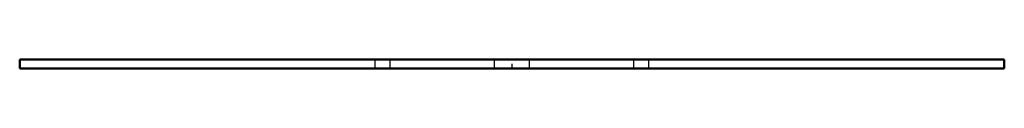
# Model space of a CAD drawing. Header units: millimetres. Extents: x -45 to 45, y 0 to 0.8.
import ezdxf

# ---------------------------------------------------------------- set-up
doc = ezdxf.new("R2010")
doc.units = ezdxf.units.MM
doc.linetypes.add('Center', pattern=[1.5, 0.45, -0.5, 0.05, -0.5])
doc.linetypes.add('Dashed', pattern=[2, 1, -1])
for name, color, linetype, lineweight in [('AM_0', 7, 'Continuous', 30), ('AM_3', 7, 'Dashed', 5), ('AM_7', 7, 'Center', 5)]:
    doc.layers.add(name, color=color, linetype=linetype, lineweight=lineweight)

msp = doc.modelspace()

# ---------------------------------------------------------------- linework, layer by layer
at = {"layer": 'AM_0', "color": 7, "linetype": 'Continuous', "lineweight": 50}
for p, q in [((-45, 0.8), (-45, 0)), ((45, 0.8), (-45, 0.8)), ((-45, 0), (45, 0)), ((45, 0), (45, 0.8))]:
    msp.add_line(p, q, dxfattribs=at)
at = {"layer": 'AM_3', "color": 6, "linetype": 'Dashed', "lineweight": 25}
for p, q in [((-12.5, 0), (-12.5, 0.8)), ((-11.136, 0), (-11.136, 0.8)), ((-1.6, 0), (-1.6, 0.8)), ((1.6, 0), (1.6, 0.8)), ((11.136, 0), (11.136, 0.8)), ((12.5, 0), (12.5, 0.8))]:
    msp.add_line(p, q, dxfattribs=at)
at = {"layer": 'AM_7', "color": 4, "linetype": 'Center', "lineweight": 25}
msp.add_line((0, -0.04), (0, 0.84), dxfattribs=at)

doc.saveas('drawing.dxf')
